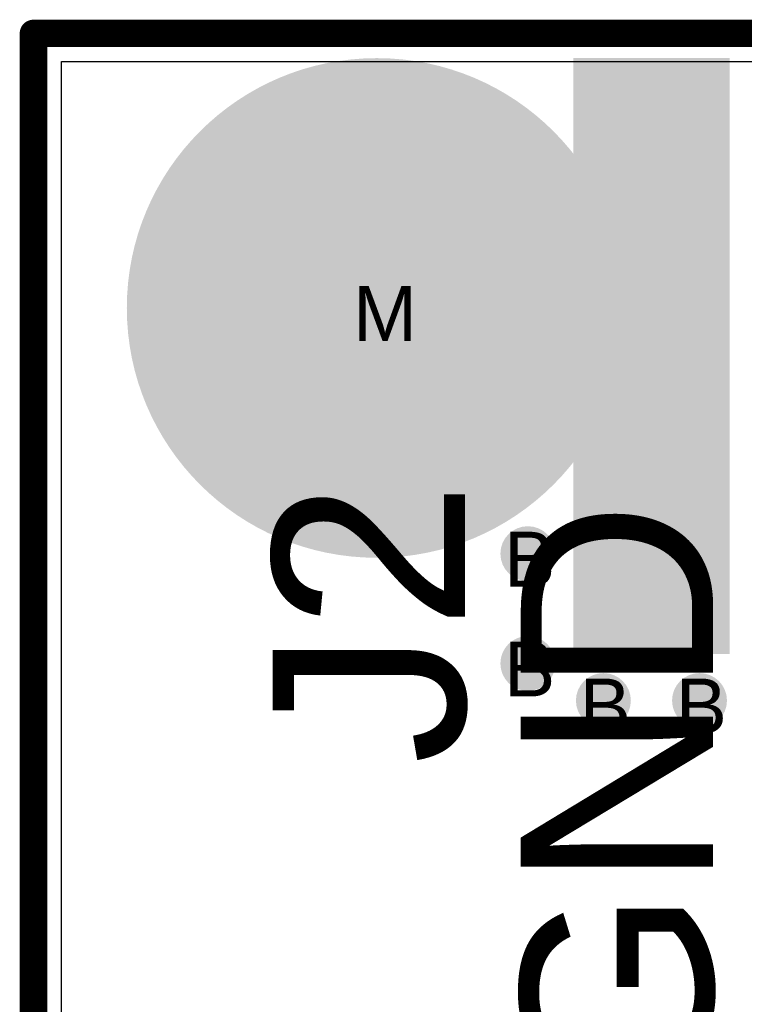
# Model space of a CAD drawing. Header units: millimetres. Extents: x -0.78 to 4.25, y -4.49 to 2.54.
# Tile 14 of 32: x -0.01 to 0.26, y 2.15 to 2.51. Entities that reach past the tile are written whole.
import ezdxf

# ---------------------------------------------------------------- set-up
doc = ezdxf.new("R2010")
doc.units = ezdxf.units.MM
doc.header["$MEASUREMENT"] = 0
for name, color, linetype in [('BottomLayer', 5, 'Continuous'), ('BottomSolder', 6, 'Continuous'), ('DrillDrawing', 1, 'Continuous'), ('Mechanical1', 6, 'Continuous'), ('TopLayer', 1, 'Continuous'), ('TopOverlay', 2, 'Continuous'), ('TopSolder', 216, 'Continuous')]:
    doc.layers.add(name, color=color, linetype=linetype)
doc.styles.add('Arial', font='txt', dxfattribs={"height": 0.2})

msp = doc.modelspace()

# ---------------------------------------------------------------- hatches: boundary and pattern name
at = {"layer": 'BottomLayer'}
h = msp.add_hatch(color=5, dxfattribs=at)
edge = h.paths.add_edge_path()
edge.add_arc((0.125, 2.4), 0.09, 0, 360)
h = msp.add_hatch(color=5, dxfattribs=at)
edge = h.paths.add_edge_path()
edge.add_arc((0.18, 2.3105), 0.01, 0, 360)
h = msp.add_hatch(color=5, dxfattribs=at)
edge = h.paths.add_edge_path()
edge.add_arc((0.18, 2.2705), 0.01, 0, 360)
h = msp.add_hatch(color=5, dxfattribs=at)
edge = h.paths.add_edge_path()
edge.add_arc((0.2075, 2.257), 0.01, 0, 360)
h = msp.add_hatch(color=5, dxfattribs=at)
edge = h.paths.add_edge_path()
edge.add_arc((0.2425, 2.257), 0.01, 0, 360)
at = {"layer": 'TopLayer'}
h = msp.add_hatch(color=1, dxfattribs=at)
edge = h.paths.add_edge_path()
edge.add_arc((0.125, 2.4), 0.09, 0, 360)
msp.add_hatch(color=1, dxfattribs=at).paths.add_polyline_path([(0.1975, 2.49), (0.2525, 2.49), (0.2525, 2.275), (0.1975, 2.275)])
h = msp.add_hatch(color=1, dxfattribs=at)
edge = h.paths.add_edge_path()
edge.add_arc((0.18, 2.3105), 0.01, 0, 360)
h = msp.add_hatch(color=1, dxfattribs=at)
edge = h.paths.add_edge_path()
edge.add_arc((0.18, 2.2705), 0.01, 0, 360)
h = msp.add_hatch(color=1, dxfattribs=at)
edge = h.paths.add_edge_path()
edge.add_arc((0.2075, 2.257), 0.01, 0, 360)
h = msp.add_hatch(color=1, dxfattribs=at)
edge = h.paths.add_edge_path()
edge.add_arc((0.2425, 2.257), 0.01, 0, 360)
at = {"layer": 'TopSolder'}
h = msp.add_hatch(color=216, dxfattribs=at)
edge = h.paths.add_edge_path()
edge.add_arc((0.125, 2.4), 0.091, 0, 360)
msp.add_hatch(color=216, dxfattribs=at).paths.add_polyline_path([(0.1965, 2.491), (0.2535, 2.491), (0.2535, 2.274), (0.1965, 2.274)])
h = msp.add_hatch(color=216, dxfattribs=at)
edge = h.paths.add_edge_path()
edge.add_arc((0.18, 2.3105), 0.006, 0, 360)
h = msp.add_hatch(color=216, dxfattribs=at)
edge = h.paths.add_edge_path()
edge.add_arc((0.18, 2.2705), 0.006, 0, 360)
h = msp.add_hatch(color=216, dxfattribs=at)
edge = h.paths.add_edge_path()
edge.add_arc((0.2075, 2.257), 0.006, 0, 360)
h = msp.add_hatch(color=216, dxfattribs=at)
edge = h.paths.add_edge_path()
edge.add_arc((0.2425, 2.257), 0.006, 0, 360)

# ---------------------------------------------------------------- linework, layer by layer
at = {"layer": 'BottomLayer'}
for p, q in [((0.01019, 2.4898), (1.9898, 2.48981)), ((0.0102, 0.0102), (0.01019, 2.4898))]:
    msp.add_line(p, q, dxfattribs=at)
at = {"layer": 'BottomSolder'}
for p, q in [((0, 0), (0, 2.5)), ((0, 2.5), (2, 2.5))]:
    msp.add_line(p, q, dxfattribs=at)
at = {"layer": 'Mechanical1', "const_width": 0.01}
for points in [[(0, 2.5), (0, 0)], [(0, 2.5), (2, 2.5)]]:
    msp.add_lwpolyline(points, dxfattribs=at)
at = {"layer": 'Mechanical1', "const_width": 0.005}
msp.add_lwpolyline([(-0.0025, 2.5, 1), (0.0025, 2.5, 1)], format="xyb", close=True, dxfattribs=at)
msp.add_lwpolyline([(-0.0025, 2.5, 1), (0.0025, 2.5, 1)], format="xyb", close=True, dxfattribs=at)
at = {"layer": 'TopLayer'}
for p, q in [((0.0102, 1.8), (0.01019, 2.4898)), ((0.01019, 2.4898), (0.2875, 2.4898))]:
    msp.add_line(p, q, dxfattribs=at)

# ---------------------------------------------------------------- texts
at = {"layer": 'DrillDrawing', "style": 'Arial'}
for s, p in [('M', (0.11634, 2.388)), ('B', (0.17134, 2.2985)), ('B', (0.17134, 2.2585)), ('B', (0.19884, 2.245)), ('B', (0.23384, 2.245))]:
    msp.add_text(s, height=0.02, dxfattribs=at).set_placement(p)
at = {"layer": 'TopOverlay', "style": 'Arial'}
for s, p in [('J2', (0.15713, 2.23376)), ('GND', (0.24742, 2.11242))]:
    msp.add_text(s, height=0.07, rotation=90, dxfattribs=at).set_placement(p)

doc.saveas('drawing.dxf')
